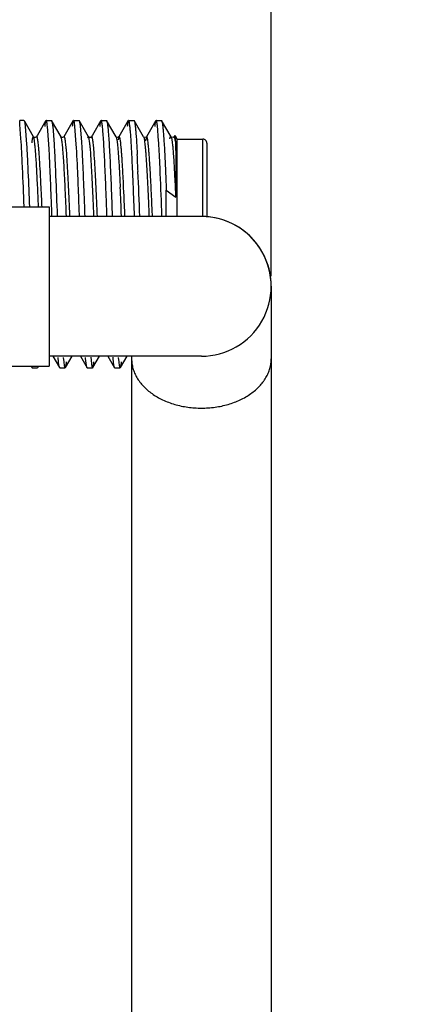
# Model space of a CAD drawing. Header units: inches. Extents: x 0 to 22, y 0 to 17.
# Tile 46 of 59: x 12.488 to 12.78, y 12.815 to 13.561. Entities that reach past the tile are written whole.
import ezdxf

# ---------------------------------------------------------------- set-up
doc = ezdxf.new("R2010")
doc.units = ezdxf.units.IN
doc.header["$LTSCALE"] = 1.21
doc.header["$MEASUREMENT"] = 0
doc.layers.get('0').update_dxf_attribs({"linetype": 'CONTINUOUS'})
doc.layers.add('DIMENSIONS', color=7, linetype='CONTINUOUS')
doc.styles.get("Standard").update_dxf_attribs({"font": 'txt', "width": 0.8})
doc.dimstyles.new('DIMSTYLE_1', dxfattribs={"dimtxt": 0.125, "dimasz": 0.18, "dimexe": 0.125, "dimexo": 0.0625, "dimgap": 0.09, "dimtad": 0, "dimtih": 1, "dimtoh": 1, "dimlfac": 1.333333, "dimzin": 4, "dimdsep": 46, "dimtxsty": 'STANDARD', "dimblk": '_FILLED', "dimblk1": '_FILLED', "dimblk2": '_FILLED', "dimcen": 0.09, "dimadec": 0, "dimazin": 0, "dimtp": 0.001, "dimtm": 0.001, "dimtfac": 1, "dimtofl": 0, "dimtmove": 0, "dimatfit": 3, "dimldrblk": '_FILLED', "dimfxl": 1, "dimtolj": 1, "dimtzin": 4, "dimarcsym": 0})

# ---------------------------------------------------------------- blocks, each defined once
blk = doc.blocks.new('*D43')
at = {"layer": 'DIMENSIONS', "color": 2, "linetype": 'CONTINUOUS'}
blk.add_line((12.67829, 13.36645), (12.67829, 14.73464), dxfattribs=at)
at = {"layer": 'DIMENSIONS', "color": 2, "linetype": 'CONTINUOUS', "insert": (12.61579, 14.79714), "char_height": 0.125, "width": 1.125, "attachment_point": 1, "rotation": 90, "line_spacing_factor": 0.9}
blk.add_mtext('1.13{\\Ftxt.shx;\\W1.000000;\\H0.125000; }[28.7]', dxfattribs=at)
blk = doc.blocks.new('_FILLED')
at = {"color": 0, "linetype": 'BYBLOCK'}
blk.add_solid([(0, 0), (-1, 0.1736), (-1, -0.1736)], dxfattribs=at)

msp = doc.modelspace()

# ---------------------------------------------------------------- linework, layer by layer
at = {"color": 6, "linetype": 'CONTINUOUS'}
for p, q in [((12.48776, 13.48134), (12.48776, 13.48453)), ((12.49091, 13.48453), (12.48776, 13.48453)), ((12.4887, 13.47072), (12.48776, 13.48134)), ((12.49091, 13.48453), (12.49112, 13.48435)), ((12.49826, 13.47205), (12.4916, 13.48355)), ((12.49195, 13.47994), (12.493, 13.46663)), ((12.50756, 13.48436), (12.50122, 13.47341)), ((12.50775, 13.48453), (12.51174, 13.48453)), ((12.50984, 13.46663), (12.50878, 13.47995)), ((12.51174, 13.48453), (12.51195, 13.48434)), ((12.51909, 13.47203), (12.51197, 13.48434)), ((12.51278, 13.47994), (12.51383, 13.46662)), ((12.52836, 13.48434), (12.52123, 13.47203)), ((12.52857, 13.48453), (12.53257, 13.48453)), ((12.53065, 13.46663), (12.52963, 13.47994)), ((12.53257, 13.48453), (12.53278, 13.48434)), ((12.53993, 13.47201), (12.53279, 13.48434)), ((12.53357, 13.48031), (12.53457, 13.46805)), ((12.54922, 13.48436), (12.54288, 13.4734)), ((12.54942, 13.48453), (12.55343, 13.48453)), ((12.55343, 13.48453), (12.55362, 13.48436)), ((12.56075, 13.47203), (12.55362, 13.48436)), ((12.57004, 13.48435), (12.5629, 13.47201)), ((12.57024, 13.48453), (12.57426, 13.48453)), ((12.57426, 13.48453), (12.57446, 13.48435)), ((12.58159, 13.47204), (12.57447, 13.48435)), ((12.59087, 13.48436), (12.58374, 13.47203)), ((12.59108, 13.48453), (12.59508, 13.48453)), ((12.59301, 13.46907), (12.59204, 13.48058)), ((12.59508, 13.48453), (12.59529, 13.48435)), ((12.60243, 13.47201), (12.59529, 13.48435)), ((12.49827, 13.47203), (12.49826, 13.47205)), ((12.50122, 13.47341), (12.50042, 13.47203)), ((12.51909, 13.47203), (12.51908, 13.47205)), ((12.5197, 13.47155), (12.51908, 13.47203)), ((12.51967, 13.46985), (12.5191, 13.47202)), ((12.54062, 13.47151), (12.53993, 13.47202)), ((12.54014, 13.47146), (12.53993, 13.47202)), ((12.54288, 13.4734), (12.54208, 13.47202)), ((12.5629, 13.47201), (12.56232, 13.46982)), ((12.5629, 13.47204), (12.56289, 13.47203)), ((12.58163, 13.47199), (12.5816, 13.47203)), ((12.58373, 13.47203), (12.58303, 13.46899)), ((12.58374, 13.47203), (12.58373, 13.47202)), ((12.60244, 13.47199), (12.60243, 13.47201)), ((12.60255, 13.47185), (12.60244, 13.47199)), ((12.60524, 13.47319), (12.60456, 13.472)), ((12.60483, 13.47222), (12.60457, 13.47203)), ((12.60547, 13.47278), (12.60535, 13.47319)), ((12.60554, 13.47237), (12.60547, 13.47278)), ((12.60591, 13.46768), (12.60554, 13.47237)), ((12.60704, 13.47028), (12.60566, 13.47266)), ((12.60704, 13.41165), (12.60704, 13.47028)), ((12.60704, 13.47028), (12.62654, 13.47028)), ((12.62954, 13.46728), (12.62954, 13.41166)), ((12.57278, 13.45838), (12.57271, 13.45975)), ((12.57672, 13.45994), (12.57679, 13.45858)), ((12.56668, 13.42989), (12.56649, 13.43391)), ((12.5988, 13.41164), (12.5988, 13.4317)), ((12.59881, 13.4317), (12.60591, 13.42634)), ((12.51295, 13.30588), (12.51796, 13.29721)), ((12.52238, 13.29722), (12.52739, 13.30588)), ((12.53377, 13.30588), (12.53879, 13.29719)), ((12.54322, 13.29721), (12.54824, 13.30588)), ((12.55459, 13.30588), (12.55961, 13.2972)), ((12.56404, 13.29721), (12.56906, 13.30589)), ((12.5171, 13.30161), (12.51678, 13.30496)), ((12.52079, 13.30496), (12.52112, 13.30162)), ((12.53797, 13.30161), (12.53763, 13.30496)), ((12.54162, 13.30513), (12.54211, 13.30035)), ((12.55894, 13.30036), (12.55844, 13.30513)), ((12.56247, 13.30496), (12.56281, 13.30162)), ((12.49651, 13.29825), (12.49712, 13.29719)), ((12.49712, 13.29719), (12.49691, 13.29776)), ((12.49731, 13.29703), (12.49712, 13.29719)), ((12.49731, 13.29703), (12.50133, 13.29703)), ((12.50104, 13.29736), (12.50133, 13.29703)), ((12.50154, 13.29722), (12.50174, 13.29773)), ((12.50156, 13.29722), (12.50216, 13.29825)), ((12.51817, 13.29703), (12.51796, 13.29721)), ((12.51817, 13.29703), (12.52216, 13.29703)), ((12.53898, 13.29703), (12.5388, 13.29719)), ((12.53898, 13.29703), (12.54301, 13.29703)), ((12.55983, 13.29703), (12.55963, 13.2972)), ((12.55983, 13.29703), (12.56383, 13.29703))]:
    msp.add_line(p, q, dxfattribs=at)
at = {"color": 9, "linetype": 'CONTINUOUS'}
for p, q in [((12.50041, 13.47202), (12.50023, 13.47157)), ((12.50042, 13.47203), (12.50041, 13.47202)), ((12.52123, 13.47202), (12.52097, 13.47134)), ((12.52123, 13.47204), (12.52123, 13.47203)), ((12.54208, 13.47202), (12.54174, 13.47102)), ((12.54208, 13.47202), (12.54208, 13.47201)), ((12.56075, 13.47204), (12.56075, 13.47203)), ((12.56075, 13.47203), (12.56101, 13.47135)), ((12.58159, 13.47204), (12.5816, 13.47203)), ((12.5816, 13.47202), (12.58181, 13.47149)), ((12.60243, 13.47202), (12.60262, 13.47155)), ((12.60243, 13.47201), (12.60243, 13.47201)), ((12.60262, 13.47155), (12.60288, 13.47047)), ((12.62654, 13.41166), (12.62654, 13.47028))]:
    msp.add_line(p, q, dxfattribs=at)
at = {"color": 7, "linetype": 'CONTINUOUS'}
for p, q in [((12.2702, 13.419), (12.5102, 13.419)), ((12.5102, 13.419), (12.5102, 13.29825)), ((12.62541, 13.41166), (12.5102, 13.41163)), ((12.67829, 13.35884), (12.67829, 12.4364)), ((12.62541, 13.30591), (12.5102, 13.30588)), ((12.57254, 13.30589), (12.57254, 12.54925)), ((12.44495, 13.29825), (12.5102, 13.29825))]:
    msp.add_line(p, q, dxfattribs=at)
at = {"color": 6, "linetype": 'CONTINUOUS'}
for points in [[(12.50041, 13.47202), (12.49937, 13.47145), (12.49897, 13.47151)], [(12.52123, 13.47204), (12.52008, 13.47147), (12.5197, 13.47155)], [(12.54208, 13.47201), (12.54102, 13.47145), (12.54062, 13.47151)], [(12.56289, 13.47203), (12.56212, 13.47151), (12.56082, 13.47193), (12.56075, 13.47204)], [(12.58373, 13.47202), (12.58323, 13.47161), (12.58176, 13.47183), (12.58163, 13.47199)], [(12.60456, 13.472), (12.60397, 13.47155), (12.60255, 13.47185)]]:
    msp.add_lwpolyline(points, dxfattribs=at)
at = {"color": 9, "linetype": 'CONTINUOUS'}
for centre, radius, start, end in [((12.50539, 13.46991), 0.00542, 162.10565, 163.33023), ((9.13484, 13.2701), 3.43295, 2.36771, 2.73665)]:
    msp.add_arc(centre, radius, start, end, dxfattribs=at)
at = {"color": 6, "linetype": 'CONTINUOUS'}
for centre, radius, start, end in [((12.52012, 13.47118), 0.00173, 153.31891, 156.03886), ((12.62654, 13.46728), 0.003, 359.91873, 89.98097), ((10.74423, 13.36615), 1.83087, 2.49609, 2.88767), ((10.69791, 13.36522), 1.8812, 2.45644, 2.84446), ((9.37414, 13.30667), 3.20225, 2.28709, 2.49167), ((8.58308, 13.2709), 3.99812, 2.02024, 2.50793), ((5.78735, 13.16603), 6.7918, 2.074156, 2.265064), ((7.51203, 13.19619), 5.06004, 2.4428, 2.64717)]:
    msp.add_arc(centre, radius, start, end, dxfattribs=at)
at = {"color": 7, "linetype": 'CONTINUOUS'}
for centre, start, end in [((12.62541, 13.35884), 0.00021, 92.23924), ((12.62541, 13.35879), 270.00021, 90.00021)]:
    msp.add_arc(centre, 0.05287, start, end, dxfattribs=at)
at = {"color": 6, "linetype": 'CONTINUOUS'}
for points, knots in [([(12.49112, 13.48434), (12.49116, 13.48427), (12.49124, 13.48409), (12.49139, 13.4836), (12.49157, 13.48275), (12.49177, 13.48147), (12.49189, 13.48049), (12.49195, 13.47994)], [0, 0, 0, 0, 0.056595, 0.132251, 0.342366, 0.631662, 1, 1, 1, 1]), ([(12.50756, 13.48436), (12.50751, 13.48429), (12.50744, 13.48411), (12.50728, 13.48362), (12.5071, 13.48277), (12.50689, 13.48148), (12.50677, 13.48049), (12.5067, 13.47994)], [0, 0, 0, 0, 0.055185, 0.129889, 0.339328, 0.629445, 1, 1, 1, 1]), ([(12.50878, 13.47995), (12.5087, 13.48062), (12.50858, 13.48154), (12.5084, 13.48268), (12.50827, 13.48333), (12.50815, 13.48384), (12.50804, 13.48417), (12.50794, 13.48436), (12.50787, 13.48447), (12.5078, 13.48453), (12.50775, 13.48453)], [0, 0, 0, 0, 0.421819, 0.589149, 0.727331, 0.836421, 0.916744, 0.946455, 0.969617, 1, 1, 1, 1]), ([(12.51196, 13.48434), (12.512, 13.48426), (12.51208, 13.48408), (12.51223, 13.48359), (12.5124, 13.48274), (12.5126, 13.48146), (12.51272, 13.48049), (12.51278, 13.47994)], [0, 0, 0, 0, 0.056963, 0.132903, 0.343267, 0.632349, 1, 1, 1, 1]), ([(12.52836, 13.48434), (12.52832, 13.48427), (12.52824, 13.48408), (12.52809, 13.48359), (12.52792, 13.48274), (12.52772, 13.48146), (12.5276, 13.48048), (12.52754, 13.47993)], [0, 0, 0, 0, 0.056664, 0.132368, 0.34252, 0.631777, 1, 1, 1, 1]), ([(12.52963, 13.47994), (12.52955, 13.48061), (12.52944, 13.48154), (12.52925, 13.48268), (12.52912, 13.48333), (12.52899, 13.48384), (12.52888, 13.48417), (12.52878, 13.48436), (12.52871, 13.48447), (12.52862, 13.48453), (12.52857, 13.48453)], [0, 0, 0, 0, 0.420419, 0.587245, 0.725084, 0.834032, 0.914499, 0.944449, 0.968018, 1, 1, 1, 1]), ([(12.53278, 13.48434), (12.53282, 13.48427), (12.5329, 13.4841), (12.53304, 13.48365), (12.53321, 13.48288), (12.5334, 13.4817), (12.53351, 13.48081), (12.53357, 13.48031)], [0, 0, 0, 0, 0.057995, 0.13467, 0.345587, 0.634051, 1, 1, 1, 1]), ([(12.54922, 13.48436), (12.54918, 13.48428), (12.5491, 13.4841), (12.54895, 13.48362), (12.54876, 13.48277), (12.54855, 13.48148), (12.54843, 13.4805), (12.54836, 13.47994)], [0, 0, 0, 0, 0.055477, 0.130392, 0.339999, 0.629945, 1, 1, 1, 1]), ([(12.5504, 13.48029), (12.55033, 13.48091), (12.55022, 13.48177), (12.55004, 13.48282), (12.54992, 13.48342), (12.5498, 13.48389), (12.5497, 13.48419), (12.54961, 13.48437), (12.54954, 13.48447), (12.54946, 13.48453), (12.54942, 13.48453)], [0, 0, 0, 0, 0.421163, 0.588215, 0.726185, 0.835165, 0.915537, 0.945369, 0.968747, 1, 1, 1, 1]), ([(12.55387, 13.41187), (12.55374, 13.41576), (12.55346, 13.42337), (12.55302, 13.43444), (12.55258, 13.44476), (12.55215, 13.45418), (12.55174, 13.46252), (12.55133, 13.46965), (12.5509, 13.47544), (12.55058, 13.47883), (12.5504, 13.48029)], [0, 0, 0, 0, 0.170632, 0.33318, 0.484939, 0.623257, 0.745821, 0.850579, 0.935753, 1, 1, 1, 1]), ([(12.55362, 13.48436), (12.55366, 13.48429), (12.55374, 13.48411), (12.55389, 13.48362), (12.55407, 13.48277), (12.55428, 13.48148), (12.5544, 13.48049), (12.55446, 13.47994)], [0, 0, 0, 0, 0.055125, 0.129769, 0.339142, 0.629294, 1, 1, 1, 1]), ([(12.55446, 13.47994), (12.55463, 13.47846), (12.55495, 13.47502), (12.55536, 13.46919), (12.55578, 13.46206), (12.55637, 13.45033), (12.55708, 13.43345), (12.5576, 13.41936), (12.55788, 13.41184)], [0, 0, 0, 0, 0.065701, 0.151846, 0.257105, 0.379751, 0.668799, 1, 1, 1, 1]), ([(12.57004, 13.48435), (12.57, 13.48428), (12.56992, 13.48409), (12.56977, 13.4836), (12.56959, 13.48276), (12.56939, 13.48147), (12.56926, 13.48049), (12.5692, 13.47994)], [0, 0, 0, 0, 0.056101, 0.131446, 0.34137, 0.630954, 1, 1, 1, 1]), ([(12.57128, 13.47994), (12.57121, 13.48061), (12.57109, 13.48154), (12.57091, 13.48268), (12.57078, 13.48333), (12.57065, 13.48383), (12.57054, 13.48417), (12.57044, 13.48436), (12.57037, 13.48447), (12.57029, 13.48453), (12.57024, 13.48453)], [0, 0, 0, 0, 0.421255, 0.588387, 0.726437, 0.835477, 0.915863, 0.94567, 0.968994, 1, 1, 1, 1]), ([(12.57271, 13.45975), (12.5725, 13.46374), (12.57219, 13.46926), (12.57168, 13.47599), (12.57142, 13.47873), (12.57128, 13.47994)], [0, 0, 0, 0, 0.591719, 0.820106, 1, 1, 1, 1]), ([(12.57447, 13.48435), (12.57451, 13.48427), (12.57459, 13.48409), (12.57474, 13.4836), (12.57491, 13.48275), (12.57511, 13.48146), (12.57523, 13.48047), (12.57529, 13.47992)], [0, 0, 0, 0, 0.056173, 0.131528, 0.341413, 0.630957, 1, 1, 1, 1]), ([(12.57529, 13.47992), (12.57543, 13.47872), (12.57569, 13.47601), (12.57621, 13.46935), (12.57651, 13.46388), (12.57672, 13.45994)], [0, 0, 0, 0, 0.180339, 0.408861, 1, 1, 1, 1]), ([(12.59088, 13.48435), (12.59084, 13.48428), (12.59076, 13.4841), (12.59061, 13.48361), (12.59043, 13.48277), (12.59022, 13.48148), (12.5901, 13.48049), (12.59003, 13.47994)], [0, 0, 0, 0, 0.055632, 0.130644, 0.340313, 0.630169, 1, 1, 1, 1]), ([(12.59204, 13.48058), (12.59197, 13.48116), (12.59186, 13.48196), (12.59169, 13.48294), (12.59157, 13.4835), (12.59145, 13.48393), (12.59135, 13.48422), (12.59126, 13.48438), (12.59119, 13.48448), (12.59112, 13.48453), (12.59108, 13.48453)], [0, 0, 0, 0, 0.419929, 0.586565, 0.724285, 0.833218, 0.913805, 0.943877, 0.967612, 1, 1, 1, 1]), ([(12.59529, 13.48435), (12.59537, 13.4842), (12.59551, 13.48381), (12.59569, 13.48307), (12.59587, 13.48206), (12.59597, 13.4813), (12.59603, 13.48087)], [0, 0, 0, 0, 0.138303, 0.350434, 0.637632, 1, 1, 1, 1]), ([(12.59603, 13.48087), (12.59617, 13.4798), (12.59641, 13.47735), (12.59674, 13.4732), (12.59708, 13.46815), (12.59757, 13.45977), (12.59817, 13.44753), (12.59859, 13.43726), (12.5988, 13.4317)], [0, 0, 0, 0, 0.065555, 0.15035, 0.253511, 0.37398, 0.661568, 1, 1, 1, 1]), ([(12.49109, 13.4193), (12.49073, 13.42908), (12.49018, 13.44291), (12.48935, 13.46005), (12.48892, 13.46741), (12.4887, 13.47072)], [0, 0, 0, 0, 0.570398, 0.80662, 1, 1, 1, 1]), ([(12.49826, 13.47203), (12.49823, 13.47208), (12.49818, 13.47215), (12.4981, 13.47223), (12.498, 13.47225), (12.4979, 13.4722), (12.49782, 13.4721), (12.49774, 13.47196), (12.49766, 13.47176), (12.49757, 13.4715), (12.49749, 13.4712), (12.49737, 13.47069), (12.49722, 13.46993), (12.49706, 13.46885), (12.49695, 13.46807), (12.4969, 13.46764)], [0, 0, 0, 0, 0.029027, 0.050307, 0.066994, 0.084954, 0.109142, 0.141738, 0.183586, 0.235041, 0.296264, 0.367321, 0.538989, 0.749973, 1, 1, 1, 1]), ([(12.49907, 13.46819), (12.499, 13.46865), (12.49889, 13.46949), (12.49869, 13.4706), (12.4985, 13.47141), (12.49835, 13.47185), (12.49826, 13.47202)], [0, 0, 0, 0, 0.358748, 0.644989, 0.85847, 1, 1, 1, 1]), ([(12.51908, 13.47204), (12.51906, 13.47207), (12.51903, 13.47212), (12.51896, 13.47219), (12.5189, 13.47222), (12.5188, 13.47223), (12.51867, 13.47213), (12.51861, 13.47203), (12.51858, 13.47196)], [0, 0, 0, 0, 0.15501, 0.279263, 0.37968, 0.468921, 0.67727, 1, 1, 1, 1]), ([(12.53992, 13.47203), (12.5399, 13.47208), (12.53985, 13.47215), (12.53975, 13.47224), (12.53963, 13.47224), (12.53953, 13.47215), (12.53944, 13.47202), (12.53934, 13.47181), (12.53925, 13.47155), (12.5392, 13.47135), (12.53917, 13.47124)], [0, 0, 0, 0, 0.108918, 0.18619, 0.24955, 0.326869, 0.43571, 0.582689, 0.770393, 1, 1, 1, 1]), ([(12.54134, 13.46234), (12.54125, 13.46341), (12.54107, 13.46534), (12.54078, 13.46794), (12.54052, 13.46972), (12.54031, 13.47082), (12.5402, 13.47127), (12.54014, 13.47146)], [0, 0, 0, 0, 0.34912, 0.633635, 0.851229, 0.934299, 1, 1, 1, 1]), ([(12.56649, 13.43391), (12.56635, 13.43689), (12.56613, 13.44124), (12.56583, 13.44688), (12.56561, 13.45074), (12.56539, 13.45432), (12.56516, 13.45761), (12.56493, 13.4606), (12.56471, 13.46326), (12.56449, 13.46559), (12.56427, 13.46758), (12.56407, 13.46902), (12.56392, 13.46999), (12.56381, 13.47058), (12.5637, 13.47108), (12.56359, 13.47149), (12.56348, 13.47181), (12.56339, 13.47202), (12.5633, 13.47214), (12.56325, 13.47219), (12.56319, 13.47222), (12.5631, 13.47223), (12.56299, 13.47216), (12.56293, 13.47207), (12.5629, 13.47202)], [0, 0, 0, 0, 0.229676, 0.335622, 0.434971, 0.527244, 0.612054, 0.68904, 0.757841, 0.818099, 0.869513, 0.911923, 0.929715, 0.945216, 0.958418, 0.969325, 0.977955, 0.984373, 0.986811, 0.9888, 0.990438, 0.9919, 0.995163, 1, 1, 1, 1]), ([(12.58832, 13.41179), (12.58813, 13.41618), (12.58786, 13.42266), (12.58748, 13.43112), (12.58719, 13.43704), (12.58689, 13.44261), (12.58659, 13.44779), (12.58629, 13.45255), (12.586, 13.45684), (12.58571, 13.46065), (12.58542, 13.46394), (12.58514, 13.4667), (12.58491, 13.46866), (12.58471, 13.46995), (12.58458, 13.47069), (12.58445, 13.4713), (12.58432, 13.47175), (12.5842, 13.47203), (12.5841, 13.47217), (12.58403, 13.47223), (12.58395, 13.47225), (12.58387, 13.47221), (12.5838, 13.47214), (12.58376, 13.47208), (12.58374, 13.47204)], [0, 0, 0, 0, 0.216229, 0.318484, 0.415763, 0.507354, 0.59259, 0.670805, 0.741389, 0.803959, 0.858185, 0.903743, 0.940314, 0.955134, 0.967599, 0.977683, 0.985376, 0.990718, 0.992569, 0.993973, 0.995128, 0.996359, 0.997937, 1, 1, 1, 1]), ([(12.60591, 13.46769), (12.60583, 13.46834), (12.60568, 13.46946), (12.60543, 13.47086), (12.6052, 13.47171), (12.605, 13.47211), (12.60488, 13.47221), (12.60483, 13.47222)], [0, 0, 0, 0, 0.414285, 0.716971, 0.908833, 0.965157, 1, 1, 1, 1]), ([(12.493, 13.46663), (12.49319, 13.4634), (12.49357, 13.45639), (12.49429, 13.44052), (12.49478, 13.42789), (12.4951, 13.41904)], [0, 0, 0, 0, 0.203673, 0.442309, 1, 1, 1, 1]), ([(12.50206, 13.4193), (12.50182, 13.42472), (12.50135, 13.43481), (12.50072, 13.44687), (12.50021, 13.45523), (12.49985, 13.46034), (12.49948, 13.46457), (12.49921, 13.46709), (12.49907, 13.46819)], [0, 0, 0, 0, 0.332052, 0.618491, 0.739999, 0.844814, 0.931802, 1, 1, 1, 1]), ([(12.51221, 13.4119), (12.51202, 13.41721), (12.51164, 13.42742), (12.51103, 13.442), (12.51046, 13.45494), (12.51006, 13.46296), (12.50984, 13.46663)], [0, 0, 0, 0, 0.290636, 0.559752, 0.798706, 1, 1, 1, 1]), ([(12.51383, 13.46662), (12.51405, 13.46296), (12.51447, 13.45496), (12.51528, 13.43677), (12.51582, 13.42223), (12.51619, 13.41205)], [0, 0, 0, 0, 0.201365, 0.440314, 1, 1, 1, 1]), ([(12.52319, 13.41184), (12.52291, 13.4185), (12.52249, 13.42816), (12.5219, 13.44051), (12.52146, 13.44856), (12.52102, 13.45558), (12.52059, 13.46146), (12.52022, 13.4656), (12.51991, 13.46825), (12.51975, 13.46935), (12.51967, 13.46985)], [0, 0, 0, 0, 0.344083, 0.498849, 0.638258, 0.760017, 0.862032, 0.942505, 0.97421, 1, 1, 1, 1]), ([(12.53303, 13.41184), (12.53283, 13.41715), (12.53245, 13.42737), (12.53176, 13.44564), (12.53114, 13.4586), (12.53065, 13.46663)], [0, 0, 0, 0, 0.290632, 0.559749, 1, 1, 1, 1]), ([(12.53457, 13.46805), (12.5348, 13.46434), (12.53524, 13.45618), (12.53584, 13.44294), (12.53644, 13.42792), (12.53683, 13.41736), (12.53703, 13.41187)], [0, 0, 0, 0, 0.197996, 0.436281, 0.706734, 1, 1, 1, 1]), ([(12.59553, 13.41185), (12.59514, 13.42267), (12.59457, 13.43802), (12.5937, 13.45709), (12.59325, 13.46535), (12.59301, 13.46907)], [0, 0, 0, 0, 0.566866, 0.804573, 1, 1, 1, 1]), ([(12.60591, 13.42634), (12.60603, 13.42856), (12.60623, 13.43293), (12.60636, 13.43932), (12.60636, 13.44535), (12.6063, 13.45242), (12.60622, 13.45981), (12.60604, 13.46533), (12.60591, 13.46768)], [0, 0, 0, 0, 0.161801, 0.316922, 0.463713, 0.599151, 0.82931, 1, 1, 1, 1]), ([(12.54402, 13.41192), (12.54381, 13.41705), (12.54339, 13.42682), (12.54273, 13.44053), (12.54208, 13.45221), (12.5416, 13.45925), (12.54134, 13.46234)], [0, 0, 0, 0, 0.305123, 0.580986, 0.8157, 1, 1, 1, 1]), ([(12.51796, 13.29722), (12.51792, 13.29729), (12.51784, 13.29747), (12.51768, 13.29796), (12.5175, 13.29881), (12.51729, 13.30009), (12.51717, 13.30107), (12.5171, 13.30161)], [0, 0, 0, 0, 0.056946, 0.132902, 0.343306, 0.632396, 1, 1, 1, 1]), ([(12.52112, 13.30162), (12.52119, 13.30095), (12.52131, 13.30002), (12.52149, 13.29888), (12.52162, 13.29823), (12.52175, 13.29772), (12.52186, 13.29739), (12.52195, 13.2972), (12.52203, 13.29709), (12.52211, 13.29703), (12.52216, 13.29703)], [0, 0, 0, 0, 0.420968, 0.587966, 0.725899, 0.834855, 0.915222, 0.945068, 0.968487, 1, 1, 1, 1]), ([(12.52237, 13.29722), (12.52241, 13.29729), (12.52249, 13.29748), (12.52264, 13.29797), (12.52282, 13.29881), (12.52302, 13.30009), (12.52314, 13.30107), (12.5232, 13.30162)], [0, 0, 0, 0, 0.05685, 0.13272, 0.343042, 0.632189, 1, 1, 1, 1]), ([(12.53879, 13.29719), (12.53875, 13.29726), (12.53868, 13.29744), (12.53853, 13.29793), (12.53835, 13.29878), (12.53815, 13.30007), (12.53803, 13.30106), (12.53797, 13.30161)], [0, 0, 0, 0, 0.054583, 0.128811, 0.33783, 0.628298, 1, 1, 1, 1]), ([(12.54211, 13.30035), (12.54218, 13.29987), (12.54228, 13.29919), (12.54244, 13.29837), (12.54255, 13.2979), (12.54266, 13.29753), (12.54275, 13.29729), (12.54284, 13.29715), (12.5429, 13.29707), (12.54297, 13.29703), (12.54301, 13.29703)], [0, 0, 0, 0, 0.416973, 0.582545, 0.719565, 0.828265, 0.909267, 0.939899, 0.964524, 1, 1, 1, 1]), ([(12.54322, 13.29721), (12.54326, 13.29728), (12.54334, 13.29746), (12.54349, 13.29796), (12.54366, 13.29881), (12.54386, 13.3001), (12.54398, 13.30109), (12.54404, 13.30164)], [0, 0, 0, 0, 0.055934, 0.131115, 0.340859, 0.630543, 1, 1, 1, 1]), ([(12.55963, 13.2972), (12.55955, 13.29733), (12.55942, 13.29769), (12.55926, 13.29836), (12.55909, 13.29928), (12.55899, 13.29997), (12.55894, 13.30036)], [0, 0, 0, 0, 0.139142, 0.351452, 0.638339, 1, 1, 1, 1]), ([(12.56281, 13.30162), (12.56288, 13.30095), (12.563, 13.30002), (12.56318, 13.29888), (12.56331, 13.29823), (12.56343, 13.29772), (12.56354, 13.29739), (12.56363, 13.2972), (12.5637, 13.29709), (12.56378, 13.29703), (12.56383, 13.29703)], [0, 0, 0, 0, 0.421514, 0.588678, 0.726701, 0.83566, 0.915924, 0.945667, 0.968938, 1, 1, 1, 1]), ([(12.56404, 13.29721), (12.56408, 13.29729), (12.56416, 13.29747), (12.56432, 13.29796), (12.5645, 13.2988), (12.56471, 13.30009), (12.56483, 13.30107), (12.56489, 13.30162)], [0, 0, 0, 0, 0.056498, 0.132129, 0.342279, 0.631631, 1, 1, 1, 1])]:
    msp.add_open_spline(points, degree=3, knots=knots, dxfattribs=at)
at = {"color": 9, "linetype": 'CONTINUOUS'}
for points, knots in [([(12.50242, 13.46093), (12.50234, 13.4619), (12.50218, 13.46371), (12.50193, 13.4662), (12.50171, 13.46802), (12.50153, 13.46925), (12.50141, 13.47002), (12.50129, 13.47066), (12.50116, 13.4712), (12.50105, 13.47162), (12.50093, 13.47193), (12.50082, 13.47213), (12.50069, 13.47223), (12.5006, 13.47222), (12.50053, 13.47218), (12.50047, 13.47212), (12.50044, 13.47206), (12.50042, 13.47203)], [0, 0, 0, 0, 0.246677, 0.458764, 0.635145, 0.709612, 0.774759, 0.830471, 0.876702, 0.913546, 0.941214, 0.960225, 0.972273, 0.977425, 0.983318, 0.99071, 1, 1, 1, 1]), ([(12.52316, 13.46184), (12.52308, 13.46274), (12.52294, 13.46441), (12.5227, 13.46672), (12.5225, 13.46839), (12.52234, 13.46953), (12.52222, 13.47022), (12.5221, 13.47082), (12.52198, 13.47131), (12.52187, 13.47169), (12.52175, 13.47197), (12.52163, 13.47216), (12.52151, 13.47224), (12.52141, 13.47222), (12.52135, 13.47218), (12.52129, 13.47212), (12.52125, 13.47206), (12.52123, 13.47203)], [0, 0, 0, 0, 0.24717, 0.458891, 0.634384, 0.708324, 0.772954, 0.828217, 0.874097, 0.910684, 0.938218, 0.957311, 0.969926, 0.975612, 0.982109, 0.99011, 1, 1, 1, 1]), ([(12.54393, 13.46274), (12.54386, 13.46357), (12.54372, 13.4651), (12.54349, 13.46723), (12.54329, 13.46877), (12.54313, 13.46981), (12.54301, 13.47045), (12.5429, 13.47099), (12.54279, 13.47143), (12.54267, 13.47178), (12.54257, 13.472), (12.54249, 13.47213), (12.54242, 13.4722), (12.54231, 13.47226), (12.54217, 13.47217), (12.54211, 13.47208), (12.54208, 13.47203)], [0, 0, 0, 0, 0.248031, 0.460561, 0.636571, 0.710582, 0.775117, 0.830086, 0.875436, 0.911275, 0.937933, 0.948048, 0.956253, 0.968501, 0.9811, 1, 1, 1, 1]), ([(12.56101, 13.47135), (12.56108, 13.4711), (12.56121, 13.47052), (12.56147, 13.46906), (12.56177, 13.46666), (12.56212, 13.46311), (12.56247, 13.45872), (12.56283, 13.45352), (12.56318, 13.44759), (12.56353, 13.44101), (12.56376, 13.43641), (12.56388, 13.43401)], [0, 0, 0, 0, 0.02075, 0.047547, 0.119152, 0.214404, 0.33259, 0.472125, 0.631159, 0.807805, 1, 1, 1, 1]), ([(12.58181, 13.47149), (12.58191, 13.47115), (12.58209, 13.47032), (12.58232, 13.46887), (12.58256, 13.46699), (12.5828, 13.46471), (12.58304, 13.46203), (12.58338, 13.45772), (12.58379, 13.45146), (12.58427, 13.44301), (12.58475, 13.43343), (12.58522, 13.42295), (12.58554, 13.41567), (12.5857, 13.41192)], [0, 0, 0, 0, 0.017687, 0.042457, 0.074173, 0.112662, 0.157738, 0.209164, 0.329932, 0.472641, 0.634321, 0.811364, 1, 1, 1, 1]), ([(12.60152, 13.47055), (12.60155, 13.47073), (12.60162, 13.47104), (12.60173, 13.47147), (12.60184, 13.4718), (12.60194, 13.47201), (12.60202, 13.47213), (12.60209, 13.4722), (12.6022, 13.47225), (12.60234, 13.47217), (12.6024, 13.47208), (12.60243, 13.47202)], [0, 0, 0, 0, 0.242735, 0.442887, 0.601134, 0.718879, 0.763602, 0.799975, 0.855012, 0.913081, 1, 1, 1, 1]), ([(12.60288, 13.47047), (12.60304, 13.46967), (12.60332, 13.46772), (12.60368, 13.4643), (12.60405, 13.45994), (12.60442, 13.45468), (12.60479, 13.44858), (12.60531, 13.43904), (12.60566, 13.43154), (12.6059, 13.42633)], [0, 0, 0, 0, 0.055528, 0.133347, 0.232703, 0.352355, 0.490857, 0.646609, 1, 1, 1, 1]), ([(12.54665, 13.41192), (12.54643, 13.41711), (12.54601, 13.42699), (12.54533, 13.44083), (12.54467, 13.45258), (12.5442, 13.45964), (12.54393, 13.46274)], [0, 0, 0, 0, 0.306399, 0.582719, 0.817082, 1, 1, 1, 1]), ([(12.50469, 13.41889), (12.50451, 13.4231), (12.50414, 13.43112), (12.50357, 13.44244), (12.50303, 13.45225), (12.50263, 13.45824), (12.50242, 13.46093)], [0, 0, 0, 0, 0.300213, 0.572144, 0.807565, 1, 1, 1, 1]), ([(12.52581, 13.41191), (12.52559, 13.41696), (12.52517, 13.42659), (12.52455, 13.44014), (12.52391, 13.45173), (12.52342, 13.45874), (12.52316, 13.46184)], [0, 0, 0, 0, 0.303526, 0.578259, 0.813522, 1, 1, 1, 1]), ([(12.57254, 13.30395), (12.57254, 13.30334), (12.57258, 13.30212), (12.57277, 13.30028), (12.57309, 13.29846), (12.57354, 13.29665), (12.57411, 13.29485), (12.5748, 13.29308), (12.57562, 13.29134), (12.57655, 13.28962), (12.57761, 13.28795), (12.57918, 13.28574), (12.58143, 13.28309), (12.58453, 13.28014), (12.58803, 13.27743), (12.59188, 13.27496), (12.59605, 13.27278), (12.6005, 13.2709), (12.60519, 13.26934), (12.61008, 13.2681), (12.61511, 13.26721), (12.62024, 13.26668), (12.62369, 13.26656), (12.62541, 13.26656)], [0, 0, 0, 0, 0.025714, 0.05149, 0.077388, 0.103468, 0.129783, 0.156388, 0.183328, 0.210647, 0.238383, 0.266566, 0.324353, 0.384172, 0.446075, 0.510034, 0.575947, 0.643649, 0.712921, 0.783502, 0.855093, 0.927372, 1, 1, 1, 1]), ([(12.62541, 13.26656), (12.62714, 13.26656), (12.63059, 13.26668), (12.63572, 13.26721), (12.64075, 13.2681), (12.64564, 13.26934), (12.65033, 13.2709), (12.65478, 13.27278), (12.65895, 13.27497), (12.6628, 13.27743), (12.6663, 13.28014), (12.6694, 13.28309), (12.67165, 13.28574), (12.67322, 13.28795), (12.67428, 13.28962), (12.67521, 13.29134), (12.67603, 13.29308), (12.67672, 13.29485), (12.67729, 13.29665), (12.67774, 13.29846), (12.67806, 13.30028), (12.67825, 13.30212), (12.67829, 13.30334), (12.67829, 13.30395)], [0, 0, 0, 0, 0.072628, 0.144907, 0.216498, 0.287078, 0.356351, 0.424052, 0.489965, 0.553924, 0.615828, 0.675647, 0.733434, 0.761617, 0.789353, 0.816672, 0.843613, 0.870217, 0.896533, 0.922612, 0.94851, 0.974286, 1, 1, 1, 1])]:
    msp.add_open_spline(points, degree=3, knots=knots, dxfattribs=at)

# ---------------------------------------------------------------- dimensions: what is measured, and where the dimension line sits
at = {"layer": 'DIMENSIONS', "color": 2, "linetype": 'CONTINUOUS'}
dim = msp.add_ordinate_dim(feature_location=(12.67829, 13.36645), offset=(0, 1.36818), dtype=1, origin=(11.83154, 13.30395), dimstyle='DIMSTYLE_1', override={"dimtad": 1, "dimtih": 0, "dimtoh": 0}, dxfattribs=at)
dim.commit()
dim.dimension.update_dxf_attribs({"geometry": '*D43', "text_midpoint": (12.67829, 15.35964)})

doc.saveas('drawing.dxf')
